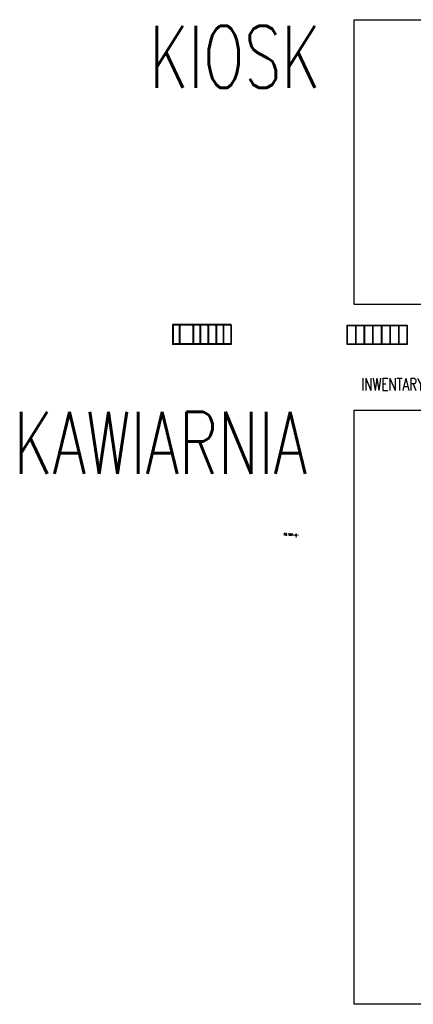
# Model space of a CAD drawing. Header units: millimetres. Extents: x 16698 to 93787, y -21104 to 39413.
# Tile 1 of 256: x 19172 to 22353, y 3876 to 11826. Entities that reach past the tile are written whole.
import ezdxf
from ezdxf.enums import TextEntityAlignment as Align

# ---------------------------------------------------------------- set-up
doc = ezdxf.new("R2010")
doc.units = ezdxf.units.MM
doc.linetypes.add('ACAD_ISO10W100', pattern=[18, 12, -3, 0, -3])
doc.layers.add('!MODUS_OSIE', color=4, linetype='ACAD_ISO10W100', lineweight=5)
doc.layers.add('!MODUS_RURY SPUSTOWE', color=6, linetype='Continuous', lineweight=13)
doc.styles.add('ARCHETYP', font='romans.shx', dxfattribs={"height": 15})
doc.styles.add('TXT', font='simplex.shx', dxfattribs={"width": 0.8})

# ---------------------------------------------------------------- blocks, each defined once
blk = doc.blocks.new('wit2')
at = {"layer": 'DEFPOINTS'}
for p, q in [((20406.9, 9361.9), (20406.9, 9203.9)), ((20409.4, 9361.9), (20409.4, 9203.9)), ((20411.9, 9361.9), (20411.9, 9203.9)), ((20461.9, 9361.9), (20461.9, 9203.9)), ((20466.9, 9361.9), (20466.9, 9203.9)), ((20571.9, 9361.9), (20571.9, 9203.9)), ((20576.9, 9361.9), (20576.9, 9203.9)), ((20627.9, 9361.9), (20627.9, 9203.9)), ((20632.9, 9361.9), (20632.9, 9203.9)), ((20691.9, 9361.9), (20691.9, 9203.9)), ((20696.9, 9361.9), (20696.9, 9203.9)), ((20757.9, 9361.9), (20757.9, 9203.9)), ((20762.9, 9361.9), (20762.9, 9203.9)), ((20814.9, 9361.9), (20814.9, 9203.9)), ((20819.9, 9361.9), (20819.9, 9203.9)), ((20876.9, 9361.9), (20876.9, 9203.9)), ((20879.4, 9361.9), (20879.4, 9203.9)), ((20881.9, 9361.9), (20881.9, 9203.9))]:
    blk.add_line(p, q, dxfattribs=at)
for points in [[(20882, 9364.9), (20407, 9364.9)], [(20882, 9359.9), (20407, 9359.9)], [(20881.9, 9208.9), (20406.9, 9208.9)], [(20881.9, 9203.9), (20406.9, 9203.9)]]:
    blk.add_lwpolyline(points, dxfattribs=at)

msp = doc.modelspace()

# ---------------------------------------------------------------- linework, layer by layer
at = {"layer": '!MODUS_OSIE', "ltscale": 2}
for points in [[(21385.94104, 7662.56136), (21425.94104, 7662.56136)], [(21405.94104, 7645.71498), (21405.94104, 7679.40774)]]:
    msp.add_lwpolyline(points, dxfattribs=at)
at = {"layer": '!MODUS_RURY SPUSTOWE'}
msp.add_circle((21405.94104, 7662.56136), 7.5, dxfattribs=at)
at = {"layer": 'DEFPOINTS', "ltscale": 2}
for points in [[(21875.11487, 11825.55027), (27619.20481, 11825.55027), (27619.20481, 9526.61475), (21875.11487, 9526.61475)], [(21875.11487, 8671.93012), (27619.20481, 8671.93012), (27619.20481, 3875.75459), (21875.11487, 3875.75459)]]:
    msp.add_lwpolyline(points, close=True, dxfattribs=at)
at = {"layer": 'DEFPOINTS'}
for points in [[(21818.63567, 9359.92437), (22303.68025, 9359.92437), (22303.68025, 9203.92437), (21818.63567, 9203.92437)], [(21818.63567, 9359.92437), (21887.63567, 9359.92437), (21887.63567, 9203.92437), (21818.63567, 9203.92437)], [(21821.63567, 9356.92437), (21884.63567, 9356.92437), (21884.63567, 9206.92437), (21821.63567, 9206.92437)], [(21887.63567, 9359.92437), (21956.63567, 9359.92437), (21956.63567, 9203.92437), (21887.63567, 9203.92437)], [(21890.63567, 9356.92437), (21953.63567, 9356.92437), (21953.63567, 9206.92437), (21890.63567, 9206.92437)], [(21956.63567, 9359.92437), (22025.63567, 9359.92437), (22025.63567, 9203.92437), (21956.63567, 9203.92437)], [(21959.63567, 9356.92437), (22022.63567, 9356.92437), (22022.63567, 9206.92437), (21959.63567, 9206.92437)], [(22025.63567, 9359.92437), (22096.68025, 9359.92437), (22096.68025, 9203.92437), (22025.63567, 9203.92437)], [(22028.63567, 9356.92437), (22093.63567, 9356.92437), (22093.63567, 9206.92437), (22028.63567, 9206.92437)], [(22096.68025, 9359.92437), (22165.68025, 9359.92437), (22165.68025, 9203.92437), (22096.68025, 9203.92437)], [(22099.68025, 9356.92437), (22162.68025, 9356.92437), (22162.68025, 9206.92437), (22099.68025, 9206.92437)], [(22165.68025, 9359.92437), (22234.68025, 9359.92437), (22234.68025, 9203.92437), (22165.68025, 9203.92437)], [(22168.68025, 9356.92437), (22231.68025, 9356.92437), (22231.68025, 9206.92437), (22168.68025, 9206.92437)], [(22234.68025, 9359.92437), (22303.68025, 9359.92437), (22303.68025, 9203.92437), (22234.68025, 9203.92437)], [(22237.68025, 9356.92437), (22300.68025, 9356.92437), (22300.68025, 9206.92437), (22237.68025, 9206.92437)]]:
    msp.add_lwpolyline(points, close=True, dxfattribs=at)

# ---------------------------------------------------------------- block references
msp.add_blockref('wit2', (0, 0), dxfattribs=at)

# ---------------------------------------------------------------- texts
at = {"layer": '!MODUS_RURY SPUSTOWE', "style": 'TXT', "width": 0.7}
msp.add_text('RS istn.', height=18, dxfattribs=at).set_placement((21347.3962, 7661.19978, 0), align=Align.CENTER)
at = {"layer": 'DEFPOINTS', "style": 'ARCHETYP', "width": 0.7}
for s, p in [('KIOSK', (20221.02022, 11275.41549)), ('KAWIARNIA', (19123.71677, 8158.43845))]:
    msp.add_text(s, height=500, dxfattribs=at).set_placement(p)
msp.add_text('INWENTARYZACJA', height=100, rotation=359.999999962, dxfattribs=at).set_placement((21932.69063, 8831.84486))

doc.saveas('drawing.dxf')
